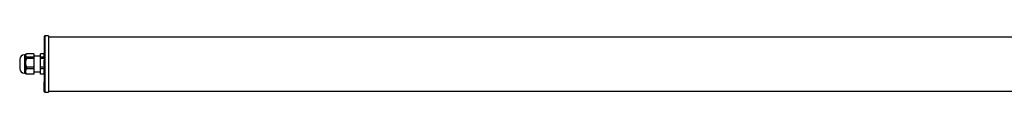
# Model space of a CAD drawing. Header units: millimetres. Extents: x -1532 to 1005, y 409 to 487.
# Tile 1 of 4: x -1532 to -263, y 412 to 485. Entities that reach past the tile are written whole.
import ezdxf

# ---------------------------------------------------------------- set-up
doc = ezdxf.new("R2010")
doc.units = ezdxf.units.MM

msp = doc.modelspace()

# ---------------------------------------------------------------- linework, layer by layer
at = {"color": 7, "linetype": 'Continuous', "lineweight": 25}
for p, q in [((-1500.1, 448.5), (-1500.1, 484.5)), ((-1495.1, 485), (-1499.6, 485)), ((-1495.1, 485), (-1495.1, 448.5)), ((806.9, 483.2), (-1495.1, 483.2)), ((-1524.6, 460.5), (-1526.1, 460.5)), ((-1523.6, 461.5), (-1524.6, 460.5)), ((-1524.6, 460.5), (-1524.6, 459.6)), ((-1524.6, 459.6), (-1524.6, 450.1)), ((-1514.1, 461.7), (-1523.4, 461.7)), ((-1523.4, 457.4), (-1523.4, 455.6)), ((-1514.1, 457.4), (-1523.4, 457.4)), ((-1514.1, 461.7), (-1514.1, 457.4)), ((-1505.1, 458.7), (-1514.1, 458.7)), ((-1514.1, 457.4), (-1514.1, 455.6)), ((-1500.1, 461.7), (-1505.1, 461.7)), ((-1505.1, 457.4), (-1505.1, 461.7)), ((-1500.1, 457.4), (-1505.1, 457.4)), ((-1505.1, 455.6), (-1505.1, 457.4)), ((-1500.6, 458.2), (-1500.6, 460.9)), ((-1532.1, 454.5), (-1532.1, 454)), ((-1532.1, 454), (-1532.1, 442.5)), ((-1524.6, 450.1), (-1524.6, 439)), ((-1514.1, 455.6), (-1523.4, 455.6)), ((-1514.1, 444.5), (-1523.4, 444.5)), ((-1523.4, 444.5), (-1523.4, 442.4)), ((-1514.1, 455.6), (-1514.1, 444.5)), ((-1514.1, 444.5), (-1514.1, 442.4)), ((-1500.1, 455.6), (-1505.1, 455.6)), ((-1505.1, 444.5), (-1505.1, 455.6)), ((-1500.1, 444.5), (-1505.1, 444.5)), ((-1505.1, 442.4), (-1505.1, 444.5)), ((-1500.6, 446.6), (-1500.6, 453.5)), ((-1500.1, 412.5), (-1500.1, 448.5)), ((-1495.1, 448.5), (-1495.1, 412)), ((-1526.1, 436.5), (-1524.6, 436.5)), ((-1524.6, 439), (-1524.6, 436.5)), ((-1524.6, 436.5), (-1523.6, 435.5)), ((-1523.4, 435.3), (-1523.6, 435.5)), ((-1514.1, 442.4), (-1523.4, 442.4)), ((-1514.1, 435.6), (-1523.4, 435.6)), ((-1523.4, 435.6), (-1523.4, 435.3)), ((-1514.1, 435.3), (-1523.4, 435.3)), ((-1514.1, 442.4), (-1514.1, 435.6)), ((-1514.1, 438.3), (-1505.1, 438.3)), ((-1514.1, 435.6), (-1514.1, 435.3)), ((-1500.1, 442.4), (-1505.1, 442.4)), ((-1505.1, 435.6), (-1505.1, 442.4)), ((-1500.1, 435.6), (-1505.1, 435.6)), ((-1505.1, 435.6), (-1505.1, 435.3)), ((-1500.1, 435.3), (-1505.1, 435.3)), ((-1500.6, 436.8), (-1500.6, 441.1)), ((-1500.8, 429.7), (-1500.9, 429.7)), ((-1500.8, 428.6), (-1500.9, 428.6)), ((-1500.9, 426.5), (-1500.8, 426.5)), ((-1500.8, 430.3), (-1500.8, 427.5)), ((-1500.8, 430.3), (-1500.1, 430.3)), ((-1500.8, 427.5), (-1500.1, 427.5)), ((-1500.8, 427.5), (-1500.1, 427.5)), ((-1500.8, 427.5), (-1500.8, 427.5)), ((-1500.8, 427.5), (-1500.8, 426.6)), ((-1500.8, 426.6), (-1500.1, 426.6)), ((-1500.8, 426.6), (-1500.8, 425.6)), ((-1500.8, 425.6), (-1500.1, 425.6)), ((-1500.8, 425.3), (-1500.8, 425.4)), ((-1500.1, 425.3), (-1500.8, 425.3)), ((-1500.8, 424.6), (-1500.8, 425.3)), ((-1500.8, 424.6), (-1500.1, 424.6)), ((-1500.8, 423.5), (-1500.8, 424.6)), ((-1500.8, 423.4), (-1500.8, 423.5)), ((-1500.8, 421.5), (-1500.8, 423.4)), ((-1500.8, 421.3), (-1500.8, 421.5)), ((-1500.8, 419.6), (-1500.8, 421.3)), ((-1500.8, 419.4), (-1500.8, 419.6)), ((-1500.8, 417.9), (-1500.8, 419.4)), ((-1500.6, 425.5), (-1500.1, 425.5)), ((-1500.6, 423.7), (-1500.6, 423.4)), ((-1500.6, 423.7), (-1500.1, 423.7)), ((-1500.6, 423.4), (-1500.1, 423.4)), ((-1500.6, 423.4), (-1500.6, 423.2)), ((-1500.6, 423.2), (-1500.1, 423.2)), ((-1500.6, 423.2), (-1500.1, 423.2)), ((-1500.6, 421.6), (-1500.6, 421.3)), ((-1500.6, 421.6), (-1500.1, 421.6)), ((-1500.6, 421.3), (-1500.1, 421.3)), ((-1500.6, 421.3), (-1500.6, 421.1)), ((-1500.6, 421.1), (-1500.1, 421.1)), ((-1500.6, 421.1), (-1500.1, 421.1)), ((-1500.6, 419.7), (-1500.6, 419.4)), ((-1500.6, 419.7), (-1500.1, 419.7)), ((-1500.6, 419.4), (-1500.1, 419.4)), ((-1500.6, 419.4), (-1500.6, 419.3)), ((-1500.6, 419.3), (-1500.1, 419.3)), ((-1500.6, 419.2), (-1500.1, 419.2)), ((-1500.8, 417.7), (-1500.8, 417.9)), ((-1500.8, 416.5), (-1500.8, 417.7)), ((-1500.8, 416.4), (-1500.8, 416.5)), ((-1500.8, 415.3), (-1500.8, 416.4)), ((-1500.8, 415.2), (-1500.8, 415.3)), ((-1500.8, 414.3), (-1500.8, 415.2)), ((-1500.8, 414.3), (-1500.8, 414.3)), ((-1500.8, 413.7), (-1500.8, 414.3)), ((-1500.8, 413.6), (-1500.8, 413.7)), ((-1500.8, 413.2), (-1500.8, 413.6)), ((-1500.8, 413.2), (-1500.8, 413.2)), ((-1500.8, 413.1), (-1500.8, 413.2)), ((-1500.6, 418), (-1500.6, 417.7)), ((-1500.6, 418), (-1500.1, 418)), ((-1500.6, 417.7), (-1500.1, 417.7)), ((-1500.6, 417.7), (-1500.6, 417.6)), ((-1500.6, 417.6), (-1500.1, 417.6)), ((-1500.6, 417.5), (-1500.1, 417.5)), ((-1500.6, 416.5), (-1500.6, 416.3)), ((-1500.6, 416.5), (-1500.1, 416.5)), ((-1500.6, 416.3), (-1500.1, 416.3)), ((-1500.6, 416.3), (-1500.6, 416.2)), ((-1500.6, 416.2), (-1500.1, 416.2)), ((-1500.6, 416.2), (-1500.1, 416.2)), ((-1500.6, 415.4), (-1500.6, 415.1)), ((-1500.6, 415.4), (-1500.1, 415.4)), ((-1500.6, 415.1), (-1500.1, 415.1)), ((-1500.6, 415.1), (-1500.6, 415)), ((-1500.6, 415), (-1500.1, 415)), ((-1500.6, 415), (-1500.1, 415)), ((-1500.6, 414.4), (-1500.6, 414.1)), ((-1500.6, 414.4), (-1500.1, 414.4)), ((-1500.6, 414.1), (-1500.1, 414.1)), ((-1500.6, 414.1), (-1500.1, 414.1)), ((-1500.6, 414.1), (-1500.1, 414.1)), ((-1500.6, 414.1), (-1500.6, 414.1)), ((-1500.6, 413.7), (-1500.6, 413.5)), ((-1500.6, 413.7), (-1500.1, 413.7)), ((-1500.6, 413.5), (-1500.1, 413.5)), ((-1500.6, 413.5), (-1500.6, 413.4)), ((-1500.6, 413.4), (-1500.1, 413.4)), ((-1500.6, 413.4), (-1500.1, 413.4)), ((-1500.6, 413.3), (-1500.6, 413)), ((-1500.6, 413.3), (-1500.1, 413.3)), ((-1500.6, 413), (-1500.1, 413)), ((-1500.6, 413), (-1500.1, 413)), ((-1500.6, 413), (-1500.6, 413)), ((-1500.6, 413), (-1500.1, 413)), ((-1500.6, 412.9), (-1500.1, 412.9)), ((-1499.6, 412), (-1495.1, 412)), ((-1495.1, 413.7), (806.9, 413.7))]:
    msp.add_line(p, q, dxfattribs=at)
at = {"color": 8, "linetype": 'Continuous', "lineweight": 25}
for p, q in [((-1499.6, 485), (-1499.6, 448.5)), ((-1526.1, 460.5), (-1526.1, 459.6)), ((-1526.1, 459.6), (-1526.1, 436.5)), ((-1499.6, 448.5), (-1499.6, 412)), ((-1500.6, 425.6), (-1500.6, 425.5)), ((-1500.6, 425.5), (-1500.6, 425.3)), ((-1500.6, 424.6), (-1500.6, 423.7)), ((-1500.6, 423.2), (-1500.6, 423.2)), ((-1500.6, 423.2), (-1500.6, 421.6)), ((-1500.6, 421.1), (-1500.6, 421.1)), ((-1500.6, 421.1), (-1500.6, 419.7)), ((-1500.6, 419.3), (-1500.6, 419.2)), ((-1500.6, 419.2), (-1500.6, 418)), ((-1500.8, 413.1), (-1500.8, 413.1)), ((-1500.6, 417.6), (-1500.6, 417.5)), ((-1500.6, 417.5), (-1500.6, 416.5)), ((-1500.6, 416.2), (-1500.6, 416.2)), ((-1500.6, 416.2), (-1500.6, 415.4)), ((-1500.6, 415), (-1500.6, 415)), ((-1500.6, 415), (-1500.6, 414.4)), ((-1500.6, 414.1), (-1500.6, 414.1)), ((-1500.6, 414.1), (-1500.6, 413.7)), ((-1500.6, 413.4), (-1500.6, 413.4)), ((-1500.6, 413.4), (-1500.6, 413.3)), ((-1500.6, 413), (-1500.6, 413)), ((-1500.6, 413), (-1500.6, 412.9))]:
    msp.add_line(p, q, dxfattribs=at)
at = {"color": 7, "linetype": 'Continuous', "lineweight": 25, "flags": 128}
for points in [[(-1500.6, 421.6), (-1500.7, 421.6), (-1500.7, 421.6), (-1500.7, 421.6), (-1500.8, 421.6), (-1500.8, 421.6), (-1500.8, 421.5), (-1500.8, 421.5), (-1500.8, 421.5)], [(-1500.8, 419.6), (-1500.8, 419.6), (-1500.8, 419.6), (-1500.8, 419.6), (-1500.8, 419.6), (-1500.7, 419.6), (-1500.7, 419.7), (-1500.7, 419.7), (-1500.6, 419.7)], [(-1500.6, 418), (-1500.7, 418), (-1500.7, 418), (-1500.7, 418), (-1500.8, 418), (-1500.8, 418), (-1500.8, 418), (-1500.8, 417.9), (-1500.8, 417.9)], [(-1500.6, 416.5), (-1500.7, 416.5), (-1500.7, 416.5), (-1500.7, 416.5), (-1500.8, 416.5), (-1500.8, 416.5), (-1500.8, 416.5), (-1500.8, 416.5), (-1500.8, 416.5)], [(-1500.6, 415.4), (-1500.7, 415.4), (-1500.7, 415.4), (-1500.7, 415.3), (-1500.8, 415.3), (-1500.8, 415.3), (-1500.8, 415.3), (-1500.8, 415.3), (-1500.8, 415.3)]]:
    msp.add_lwpolyline(points, dxfattribs=at)
at = {"color": 7, "linetype": 'Continuous', "lineweight": 25}
for centre, radius, start, end in [((-1499.6, 484.5), 0.5, 90, 180), ((-1526.1, 454.5), 6, 90, 180), ((-1526.1, 442.5), 6, 180, 270), ((-1500.6, 425.4), 0.2, 109.5034, 180), ((-1500.6, 425.3), 0.179, 81.9505, 168.5782), ((-1500.6, 423.5), 0.179, 81.9505, 168.5782), ((-1500.6, 423.6), 0.179, 191.4218, 278.0495), ((-1500.6, 423.4), 0.2, 180, 270), ((-1500.6, 423.4), 0.179, 191.4218, 278.0495), ((-1500.6, 421.5), 0.181, 188.5517, 276.5409), ((-1500.6, 421.3), 0.2, 180, 270), ((-1500.6, 421.3), 0.181, 188.5517, 276.5409), ((-1500.6, 419.6), 0.185, 186.2435, 275.1111), ((-1500.6, 419.4), 0.2, 180, 270), ((-1500.6, 419.5), 0.185, 186.2435, 275.1111), ((-1500.6, 417.9), 0.188, 184.4019, 273.8113), ((-1500.6, 417.7), 0.2, 180, 270), ((-1500.6, 417.8), 0.188, 184.4019, 273.8113), ((-1500.6, 416.5), 0.191, 182.9521, 272.6753), ((-1500.6, 416.4), 0.2, 180, 270), ((-1500.6, 416.4), 0.191, 182.9521, 272.6753), ((-1500.6, 415.3), 0.194, 181.8362, 271.7254), ((-1500.6, 415.2), 0.2, 180, 270), ((-1500.6, 415.2), 0.194, 181.8362, 271.7254), ((-1500.7, 414.1), 0.237, 78.6309, 130.3907), ((-1500.6, 414.3), 0.2, 180, 270), ((-1500.6, 414.3), 0.197, 181.0102, 270.9758), ((-1500.6, 414.3), 0.197, 181.0102, 270.9758), ((-1500.6, 413.7), 0.198, 180.4419, 270.4352), ((-1500.7, 413.4), 0.318, 81.2205, 118.4816), ((-1500.6, 413.6), 0.2, 180, 270), ((-1500.6, 413.6), 0.198, 180.4419, 270.4352), ((-1500.7, 412.7), 0.589, 85.1662, 104.7959), ((-1500.6, 413.2), 0.2, 180, 270), ((-1500.6, 413.2), 0.2, 180.1094, 270.109), ((-1500.6, 413.2), 0.2, 180.1094, 270.109), ((-1500.6, 413.1), 0.2, 180, 270), ((-1499.6, 412.5), 0.5, 180, 270)]:
    msp.add_arc(centre, radius, start, end, dxfattribs=at)
for points, knots in [([(-1523.4, 461.7), (-1523.8, 461.4), (-1524.1, 461), (-1524.4, 460.5), (-1524.5, 460.3), (-1524.6, 460), (-1524.6, 459.8), (-1524.6, 459.6)], [0, 0, 0, 0, 0.5, 0.5, 0.75, 0.75, 1, 1, 1, 1]), ([(-1524.6, 459.6), (-1524.6, 459.2), (-1524.5, 458.8), (-1524.1, 458.1), (-1523.8, 457.8), (-1523.4, 457.4)], [0, 0, 0, 0, 0.5, 0.5, 1, 1, 1, 1]), ([(-1523.4, 455.6), (-1523.8, 454.7), (-1524.1, 453.8), (-1524.4, 452.4), (-1524.5, 452), (-1524.6, 451), (-1524.6, 450.5), (-1524.6, 450.1)], [0, 0, 0, 0, 0.5, 0.5, 0.75, 0.75, 1, 1, 1, 1]), ([(-1524.6, 450.1), (-1524.6, 449.1), (-1524.5, 448.1), (-1524.1, 446.3), (-1523.8, 445.4), (-1523.4, 444.5)], [0, 0, 0, 0, 0.5, 0.5, 1, 1, 1, 1]), ([(-1523.4, 442.4), (-1523.8, 441.8), (-1524.1, 441.3), (-1524.4, 440.4), (-1524.5, 440.1), (-1524.6, 439.6), (-1524.6, 439.3), (-1524.6, 439)], [0, 0, 0, 0, 0.5, 0.5, 0.75, 0.75, 1, 1, 1, 1]), ([(-1524.6, 439), (-1524.6, 438.4), (-1524.5, 437.8), (-1524.1, 436.7), (-1523.8, 436.1), (-1523.4, 435.6)], [0, 0, 0, 0, 0.5, 0.5, 1, 1, 1, 1])]:
    msp.add_open_spline(points, degree=3, knots=knots, dxfattribs=at)

doc.saveas('drawing.dxf')
